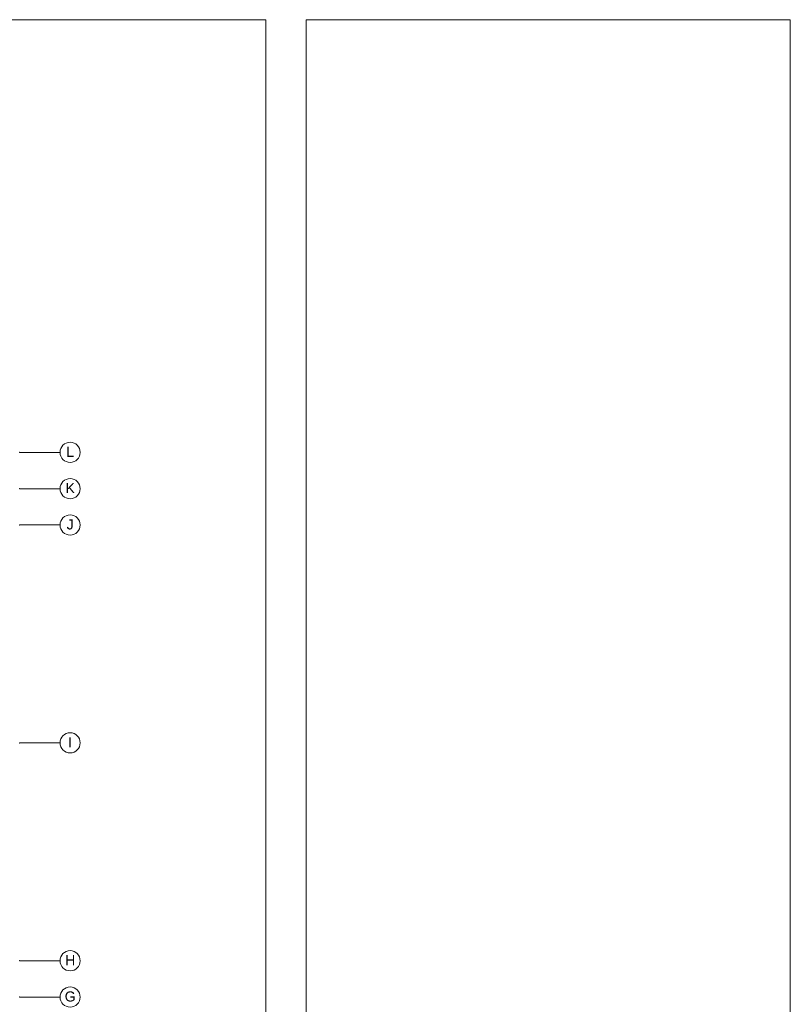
# Paper-space layout '19061B VOn 010b Plattegrond begane grond' of a CAD drawing. Header units: millimetres. Extents: x 10 to 1052, y 0 to 594.
# Tile 42 of 42: x 851 to 1042, y 340 to 584. Entities that reach past the tile are written whole.
import ezdxf
from ezdxf.xclip import XClip

# ---------------------------------------------------------------- set-up
doc = ezdxf.new("R2010")
doc.units = ezdxf.units.MM
doc.header["$MEASUREMENT"] = 0
doc.header["$XCLIPFRAME"] = 0
doc.linetypes.add('B0204', pattern=[13, 10, -1, 1, -1])
doc.layers.add('A Stramien', color=7, linetype='Continuous')
doc.styles.add('GENERATED_STYLE_4', font='txt')

# ---------------------------------------------------------------- blocks, each defined once
blk = doc.blocks.new('Drawing_2_1', base_point=(162.76, 134.76))
at = {"layer": 'A Stramien', "color": 9, "linetype": 'B0204', "lineweight": 0}
for p, q in [((850.76, 476.76), (860.76, 476.76)), ((850.76, 467.76), (860.76, 467.76)), ((850.76, 458.76), (860.76, 458.76)), ((850.76, 404.76), (860.76, 404.76)), ((850.76, 350.76), (860.76, 350.76)), ((850.76, 341.76), (860.76, 341.76))]:
    blk.add_line(p, q, dxfattribs=at)
at = {"layer": 'A Stramien', "color": 2, "linetype": 'Continuous', "lineweight": 0, "flags": 128}
for points in [[(865.76, 476.76, 1), (860.76, 476.76, 1)], [(865.76, 467.76, 1), (860.76, 467.76, 1)], [(865.76, 458.76, 1), (860.76, 458.76, 1)], [(865.76, 404.76, 1), (860.76, 404.76, 1)], [(865.76, 350.76, 1), (860.76, 350.76, 1)], [(865.76, 341.76, 1), (860.76, 341.76, 1)]]:
    blk.add_lwpolyline(points, format="xyb", close=True, dxfattribs=at)
at = {"layer": 'A Stramien', "color": 9, "linetype": 'B0204', "lineweight": 0}
for p in [(850.76, 476.76), (850.76, 476.76), (850.76, 467.76), (850.76, 467.76), (850.76, 458.76), (850.76, 458.76), (850.76, 404.76), (850.76, 404.76), (850.76, 350.76), (850.76, 350.76), (850.76, 341.76), (850.76, 341.76)]:
    blk.add_point(p, dxfattribs=at)
at = {"layer": 'A Stramien', "color": 2, "linetype": 'Continuous', "lineweight": 0, "char_height": 2.5, "attachment_point": 4, "style": 'GENERATED_STYLE_4'}
for s, insert in [('\\A1;{\\pql;\\pt0;\\fArial|b0|i0|c0|p38;L}', (862.31, 476.9)), ('\\A1;{\\pql;\\pt0;\\fArial|b0|i0|c0|p38;K}', (862.12, 467.9)), ('\\A1;{\\pql;\\pt0;\\fArial|b0|i0|c0|p38;J}', (862.4, 458.88)), ('\\A1;{\\pql;\\pt0;\\fArial|b0|i0|c0|p38;I}', (862.78, 404.9)), ('\\A1;{\\pql;\\pt0;\\fArial|b0|i0|c0|p38;H}', (862.03, 350.9)), ('\\A1;{\\pql;\\pt0;\\fArial|b0|i0|c0|p38;G}', (861.92, 341.88))]:
    blk.add_mtext(s, dxfattribs=dict(at, insert=insert))

psp = doc.layouts.new('19061B VOn 010b Plattegrond begane grond')

# ---------------------------------------------------------------- linework, layer by layer
at = {"color": 1, "linetype": 'Continuous', "lineweight": 0, "flags": 128}
psp.add_lwpolyline([(9.91, 584), (911.83, 584), (911.83, 10), (9.91, 10)], close=True, dxfattribs=at)
at = {"color": 2, "linetype": 'Continuous', "lineweight": 0, "flags": 128}
psp.add_lwpolyline([(921.83, 584), (1041.83, 584), (1041.83, 10), (921.83, 10)], close=True, dxfattribs=at)

# ---------------------------------------------------------------- next in the draw order: block references
at = {"color": 4, "linetype": 'Continuous', "lineweight": 0}
ref = psp.add_blockref('Drawing_2_1', (162.76, 134.76), dxfattribs=at)
XClip(ref).set_block_clipping_path([(63.602702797, 41.749456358), (869.5607390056, 554.9340651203)])

doc.saveas('drawing.dxf')
